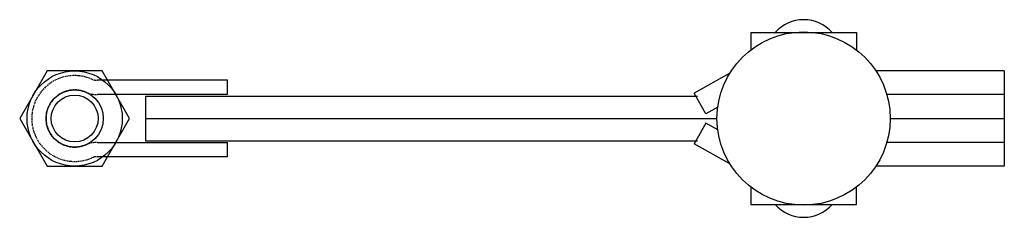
# Model space of a CAD drawing. Extents: x 106 to 312, y 359 to 401.
import ezdxf

# ---------------------------------------------------------------- set-up
doc = ezdxf.new("R2010")
doc.units = 0
doc.linetypes.add('HIDDEN', pattern=[0.375, 0.25, -0.125])
doc.layers.get('0').update_dxf_attribs({"linetype": 'CONTINUOUS'})
doc.layers.add('BRAUER-2', color=4, linetype='HIDDEN')

# ---------------------------------------------------------------- blocks, each defined once
blk = doc.blocks.new('V4501AP_SP')
for p, q in [((-37.76, 9.976613), (-43.52, 0)), ((-26.239999, 9.976613), (-37.76, 9.976613)), ((-20.48, 0), (-26.239999, 9.976613)), ((0, 8.000001), (-27.204168, 8)), ((0, 5.000001), (0, 8.000001)), ((0, 5.000001), (-27.204168, 5)), ((-43.52, 0), (-37.76, -9.976613)), ((-26.24, -9.976613), (-20.48, 0)), ((-27.204168, -5), (0, -4.999999)), ((0, -7.999999), (0, -4.999999)), ((0, -7.999999), (-27.204168, -8)), ((-37.76, -9.976613), (-26.24, -9.976613))]:
    blk.add_line(p, q)
for radius in [9.976613, 6, 4.92]:
    blk.add_circle((-32, 0), radius)
at = {"layer": 'BRAUER-2'}
for centre, radius, start, end in [((-32, 0), 9, 66.443516, 293.556466), ((-27.204168, 11), 3, 246.443557, 270), ((-32, 0), 6, 66.443516, 293.556466), ((-27.204168, 11), 6, 246.443537, 270), ((-27.204168, -11), 6, 90, 113.556465), ((-27.204168, -11), 3, 90, 113.556465)]:
    blk.add_arc(centre, radius, start, end, dxfattribs=at)

msp = doc.modelspace()

# ---------------------------------------------------------------- linework, layer by layer
for p, q in [((259.223867, 398.002676), (281.423867, 398.002676)), ((259.223867, 398.002676), (259.223867, 394.379654)), ((281.423867, 398.002676), (281.423867, 394.349054)), ((312.364627, 390.003764), (285.453215, 390.002431)), ((312.364627, 390.003764), (312.364628, 369.996238)), ((254.839639, 389.507723), (247.374265, 385.3407)), ((132.364875, 384.699999), (248.064866, 384.7)), ((132.364875, 384.699999), (132.364875, 375.299999)), ((249.811231, 380.974786), (247.374265, 385.3407)), ((312.364875, 385.003764), (287.754564, 385.002545)), ((252.305679, 382.367138), (249.811231, 380.974786)), ((132.364875, 379.999999), (252.150685, 380)), ((248.064866, 380), (252.150684, 380)), ((288.457449, 379.999998), (312.364866, 379.999998)), ((249.811231, 379.025214), (247.374265, 374.659301)), ((252.305679, 377.632863), (249.811231, 379.025214)), ((132.364875, 375.299999), (248.064866, 375.3)), ((254.83964, 370.492278), (247.374265, 374.659301)), ((312.364875, 374.996238), (287.754564, 374.997457)), ((312.364628, 369.996238), (285.453215, 369.997571)), ((259.223868, 365.620345), (259.223868, 361.997325)), ((281.423868, 361.997325), (281.423868, 365.650947)), ((259.223868, 361.997325), (281.423868, 361.997325))]:
    msp.add_line(p, q)
msp.add_circle((270.304067, 380), 18.153382)
for centre, start, end in [((270.323867, 392.711173), 41.409622, 138.590376), ((270.323868, 367.288828), 221.409614, 318.590374)]:
    msp.add_arc(centre, 8, start, end)

# ---------------------------------------------------------------- block references
msp.add_blockref('V4501AP_SP', (149.553771, 379.999999))

doc.saveas('drawing.dxf')
